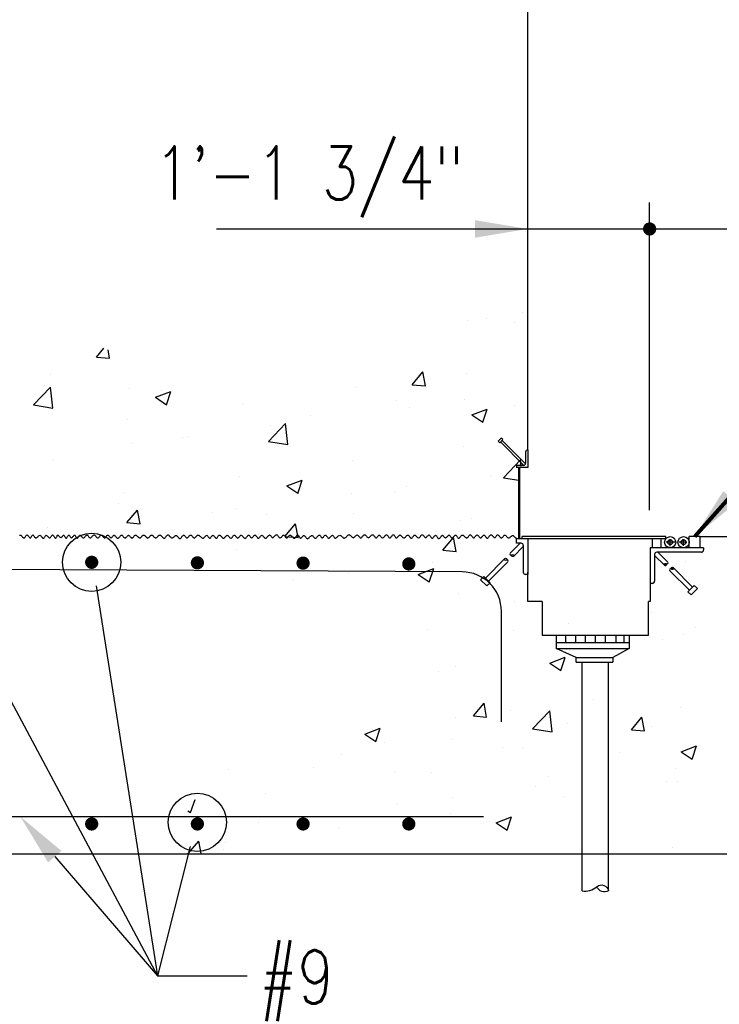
# Model space of a CAD drawing. Header units: inches. Extents: x -9715 to 32893, y -15613 to -1138.
# Tile 156 of 256: x 7912 to 7991, y -5726 to -5615. Entities that reach past the tile are written whole.
import ezdxf

# ---------------------------------------------------------------- set-up
doc = ezdxf.new("R2010")
doc.units = ezdxf.units.IN
doc.header["$MEASUREMENT"] = 0
doc.layers.get('0').update_dxf_attribs({"color": 252})
for name, color, linetype in [('S-ANNO-DIMS', 2, 'Continuous'), ('S-ANNO-TEXT', 2, 'Continuous'), ('S1', 2, 'Continuous'), ('S2', 7, 'Continuous'), ('S3', 4, 'Continuous'), ('S5', 1, 'Continuous'), ('S6', 1, 'Continuous')]:
    doc.layers.add(name, color=color, linetype=linetype)
doc.styles.add('125', font='romans.shx', dxfattribs={"width": 0.8, "height": 2})
doc.styles.add('DIM', font='ROMANS.shx', dxfattribs={"width": 0.8})
doc.styles.get("Standard").update_dxf_attribs({"font": 'romans.shx', "width": 0.8})
doc.dimstyles.get("Standard").update_dxf_attribs({"dimtxt": 0.18, "dimasz": 0.18, "dimexe": 0.18, "dimexo": 0.0625, "dimgap": 0.09, "dimtad": 0, "dimtih": 1, "dimtoh": 1, "dimdec": 4, "dimzin": 0, "dimdsep": 46, "dimtxsty": 'Standard', "dimcen": 0.09, "dimadec": 0, "dimazin": 0, "dimtfac": 1, "dimtdec": 4, "dimtofl": 0, "dimtmove": 0, "dimatfit": 3, "dimfxl": 1, "dimtolj": 1, "dimtzin": 0, "dimarcsym": 0})

# ---------------------------------------------------------------- blocks, each defined once
blk = doc.blocks.new('*X46')
at = {"color": 0}
for p, q in [((1999.95, 1360.62), (1999.95, 1360.62)), ((1987.44, 1358.97), (1987.44, 1358.97)), ((1991.87, 1359.41), (1991.87, 1359.41)), ((1998.2, 1358.4), (1998.2, 1358.4)), ((1903.2, 1350.6), (1904.9, 1352.62)), ((1903.2, 1350.6), (1906.19, 1350.34)), ((1906.19, 1350.34), (1905.84, 1352.26)), ((1892.83, 1346.52), (1892.83, 1346.52)), ((1974.93, 1344.32), (1977.34, 1347.2)), ((1977.92, 1344.06), (1977.34, 1347.2)), ((1987.19, 1346.86), (1987.19, 1346.86)), ((1891.31, 1344.1), (1891.31, 1344.1)), ((1974.93, 1344.32), (1977.92, 1344.06)), ((1888.88, 1339.71), (1892.77, 1343.77)), ((1893.33, 1339.02), (1892.78, 1343.77)), ((1910.72, 1343.38), (1910.72, 1343.38)), ((1916.59, 1341.45), (1920.1, 1342.8)), ((1918, 1342.97), (1918, 1342.97)), ((1919.08, 1339.78), (1920.1, 1342.8)), ((1961.93, 1343.66), (1961.93, 1343.66)), ((1888.88, 1339.71), (1893.33, 1339.02)), ((1916.59, 1341.45), (1919.08, 1339.78)), ((1936.26, 1340.14), (1936.26, 1340.14)), ((1971.38, 1340.71), (1971.38, 1340.71)), ((1986.8, 1340.9), (1986.8, 1340.9)), ((1998.08, 1339.58), (1998.08, 1339.58)), ((1951.86, 1337.41), (1951.86, 1337.41)), ((1974.28, 1339.25), (1974.28, 1339.25)), ((1988.45, 1337.45), (1991.95, 1338.79)), ((1988.45, 1337.45), (1990.94, 1335.77)), ((1990.94, 1335.77), (1991.95, 1338.79)), ((1910.29, 1336.39), (1910.29, 1336.39)), ((1942.24, 1331.44), (1946.14, 1335.5)), ((1942.71, 1335.1), (1942.71, 1335.1)), ((1946.69, 1330.75), (1946.14, 1335.49)), ((1911.25, 1330.95), (1911.25, 1330.95)), ((1922.7, 1332.4), (1922.7, 1332.4)), ((1923.77, 1332.6), (1923.77, 1332.6)), ((1942.24, 1331.44), (1946.69, 1330.75)), ((1986.58, 1330.22), (1986.58, 1330.22)), ((1893.54, 1327.4), (1893.54, 1327.4)), ((1961.32, 1327.02), (1961.32, 1327.02)), ((1995.6, 1323.16), (1999.5, 1327.22)), ((1999.66, 1325.82), (1999.5, 1327.22)), ((1935.65, 1323.5), (1935.65, 1323.5)), ((1946.44, 1321.32), (1949.94, 1322.67)), ((1948.93, 1319.64), (1949.94, 1322.67)), ((1992.58, 1323.67), (1992.58, 1323.67)), ((1995.6, 1323.16), (1999.15, 1322.61)), ((1909.68, 1319.75), (1909.68, 1319.75)), ((1946.44, 1321.32), (1948.93, 1319.65)), ((1961.13, 1319.53), (1961.13, 1319.53)), ((1970.96, 1319.91), (1970.96, 1319.91)), ((1973.65, 1321.18), (1973.65, 1321.18)), ((1908.26, 1317.42), (1908.26, 1317.42)), ((1910.14, 1312.99), (1912.55, 1315.86)), ((1913.13, 1312.73), (1912.55, 1315.86)), ((1929.55, 1315.38), (1929.55, 1315.38)), ((1934.96, 1316.29), (1934.96, 1316.29)), ((1941.8, 1314.9), (1941.8, 1314.9)), ((1961.65, 1315.16), (1961.65, 1315.16)), ((1910.14, 1312.99), (1913.13, 1312.73)), ((1910.62, 1312.88), (1910.62, 1312.88)), ((1946, 1309.85), (1948.41, 1312.73)), ((1948.99, 1309.59), (1948.42, 1312.72)), ((1985.97, 1313.57), (1985.97, 1313.57)), ((1988.34, 1314.03), (1988.34, 1314.03)), ((1892.12, 1311.83), (1892.12, 1311.83)), ((1898.1, 1311.23), (1898.1, 1311.23)), ((1918.81, 1310.7), (1918.81, 1310.7)), ((1960.72, 1310.37), (1960.72, 1310.37)), ((1912.64, 1309.9), (1912.64, 1309.9)), ((1945.5, 1309.57), (1945.5, 1309.57)), ((1946, 1309.85), (1948.99, 1309.59)), ((1972.19, 1308.45), (1972.19, 1308.45)), ((1981.87, 1306.72), (1984.28, 1309.59)), ((1984.86, 1306.45), (1984.28, 1309.59)), ((1935.04, 1306.85), (1935.04, 1306.85)), ((1981.87, 1306.72), (1984.86, 1306.45)), ((1998.88, 1307.32), (1998.88, 1307.32)), ((1979.43, 1303.95), (1979.43, 1303.95)), ((2037, 1304.2), (2037, 1304.2)), ((1960.49, 1301.46), (1960.49, 1301.46)), ((1976.29, 1301.19), (1979.79, 1302.54)), ((1978.77, 1299.51), (1979.79, 1302.54)), ((1947.98, 1299.81), (1947.98, 1299.81)), ((1976.29, 1301.19), (1978.77, 1299.52)), ((1985.36, 1296.93), (1985.36, 1296.93)), ((1998.05, 1295.08), (1998.05, 1295.08)), ((2029.31, 1292.53), (2029.31, 1292.53)), ((1978.39, 1288.62), (1978.39, 1288.62)), ((1997.85, 1288.39), (1997.85, 1288.39)), ((2010.37, 1290.04), (2010.37, 1290.04)), ((2039.19, 1289.11), (2039.19, 1289.11)), ((2005.08, 1287.49), (2005.08, 1287.49)), ((2031.77, 1286.36), (2031.77, 1286.36)), ((2036.4, 1287.55), (2036.4, 1287.55)), ((2010.03, 1284.1), (2010.03, 1284.1)), ((2010.72, 1284.03), (2010.72, 1284.03)), ((2006.13, 1281.06), (2009.63, 1282.41)), ((2008.62, 1279.38), (2009.63, 1282.4)), ((1980.88, 1279.1), (1980.88, 1279.1)), ((1984.76, 1280.28), (1984.76, 1280.28)), ((2006.13, 1281.06), (2008.62, 1279.38)), ((2016.15, 1272.81), (2016.15, 1272.81)), ((1988.8, 1269.11), (1991.21, 1271.98)), ((1991.79, 1268.84), (1991.22, 1271.98)), ((1997.22, 1270.32), (1997.22, 1270.32)), ((2002.23, 1266.18), (2006.13, 1270.24)), ((2006.68, 1265.49), (2006.13, 1270.24)), ((2035.79, 1270.91), (2035.79, 1270.91)), ((1984.7, 1268.67), (1984.7, 1268.67)), ((1988.8, 1269.11), (1991.79, 1268.84)), ((2024.67, 1265.97), (2027.08, 1268.84)), ((2027.66, 1265.7), (2027.08, 1268.84)), ((1964.12, 1264.94), (1967.62, 1266.28)), ((1966.61, 1263.26), (1967.62, 1266.28)), ((2002.23, 1266.18), (2006.68, 1265.49)), ((2010.12, 1267.39), (2010.12, 1267.39)), ((2024.67, 1265.97), (2027.66, 1265.71)), ((2029.13, 1266.6), (2029.13, 1266.6)), ((1964.12, 1264.94), (1966.61, 1263.26)), ((1984.15, 1263.64), (1984.15, 1263.64)), ((1968.65, 1263.07), (1968.65, 1263.07)), ((1995.35, 1261.94), (1995.35, 1261.94)), ((1999.97, 1261.6), (1999.97, 1261.6)), ((2035.98, 1260.93), (2039.48, 1262.27)), ((2038.46, 1259.25), (2039.48, 1262.27)), ((1958.89, 1260.44), (1958.89, 1260.44)), ((2022.04, 1260.81), (2022.04, 1260.81)), ((2035.98, 1260.93), (2038.46, 1259.25)), ((1933.22, 1256.92), (1933.22, 1256.92)), ((1952.51, 1257.48), (1952.51, 1257.48)), ((2034.58, 1257.25), (2034.58, 1257.25)), ((1970.81, 1256.59), (1970.81, 1256.59)), ((1979.2, 1256.35), (1979.2, 1256.35)), ((2005.89, 1255.23), (2005.89, 1255.23)), ((2003, 1253.09), (2003, 1253.09)), ((2032.58, 1254.1), (2032.58, 1254.1)), ((2035.18, 1254.26), (2035.18, 1254.26)), ((1924.6, 1247.13), (1925.61, 1250.15)), ((1925.61, 1250.15), (1925.61, 1250.15)), ((1941.65, 1251.59), (1941.65, 1251.59)), ((1984.06, 1250.6), (1984.06, 1250.6)), ((2009.51, 1250.74), (2009.51, 1250.74)), ((1971.55, 1248.95), (1971.55, 1248.95)), ((1923.97, 1247.56), (1924.6, 1247.13)), ((1983.54, 1246.99), (1983.54, 1246.99)), ((1993.96, 1244.8), (1997.47, 1246.15)), ((1996.45, 1243.13), (1997.47, 1246.15)), ((1939.97, 1244.79), (1939.97, 1244.79)), ((1958.28, 1243.79), (1958.28, 1243.79)), ((1993.96, 1244.8), (1996.45, 1243.13)), ((1921.03, 1242.3), (1921.03, 1242.3)), ((1924.05, 1237.82), (1926.43, 1240.64)), ((1926.95, 1237.82), (1926.43, 1240.64)), ((1932.02, 1238.78), (1932.02, 1238.78)), ((1932.61, 1240.27), (1932.61, 1240.27)), ((2033.94, 1239.17), (2033.94, 1239.17))]:
    blk.add_line(p, q, dxfattribs=at)
blk = doc.blocks.new('*X401')
at = {"color": 0}
for p, q in [((3511.5, 1979.1), (3514.8, 1982.4)), ((3511.6, 1980.3), (3513.6, 1982.3)), ((3512.2, 1977.5), (3516.4, 1981.7)), ((3512.7, 1977), (3516.9, 1981.2)), ((3514.4, 1976.4), (3517.5, 1979.5)), ((3515.8, 1976.7), (3517.2, 1978.1))]:
    blk.add_line(p, q, dxfattribs=at)
blk = doc.blocks.new('*X400')
at = {"color": 0}
for p, q in [((3517.5, 1988.4), (3520.3, 1991.2)), ((3517.9, 1986.6), (3522, 1990.7)), ((3518.4, 1986), (3522.7, 1990.2)), ((3519.9, 1985.2), (3523.4, 1988.8)), ((3521, 1985.2), (3523.4, 1987.7))]:
    blk.add_line(p, q, dxfattribs=at)

msp = doc.modelspace()

# ---------------------------------------------------------------- linework, layer by layer
at = {"layer": 'S-ANNO-DIMS'}
for p, q in [((7982.88918, -5670.18331), (7982.88918, -5635.38965)), ((7933.90679, -5638.37769), (8014.75346, -5638.37769)), ((7920.304, -5678.74787), (7927.22769, -5722.84769)), ((7905.50678, -5682.13166), (7927.22769, -5722.84769)), ((7930.93821, -5708.23502), (7927.22769, -5722.84769)), ((7915.62001, -5709.36069), (7927.22769, -5722.84769)), ((7927.22769, -5722.84769), (7937.39362, -5722.84769))]:
    msp.add_line(p, q, dxfattribs=at)
at = {"layer": 'S-ANNO-DIMS', "const_width": 0.74701}
msp.add_lwpolyline([(7982.51567, -5638.37769, 1), (7983.26268, -5638.37769, 1)], format="xyb", close=True, dxfattribs=at)
at = {"layer": 'S-ANNO-DIMS'}
for centre in [(7919.79451, -5676.07628), (7931.74668, -5705.48031)]:
    msp.add_circle(centre, 3.28492, dxfattribs=at)
for points in [[(7963.13176, -5637.38168), (7963.13176, -5639.37371), (7969.10784, -5638.37769)], [(7914.86509, -5710.01042), (7916.37493, -5708.71097), (7911.72165, -5704.83118)]]:
    msp.add_solid(points, dxfattribs=at)
at = {"layer": 'S1', "color": 3}
for p, q in [((7969.10784, -5673.423), (7968.11183, -5673.423)), ((7837.13903, -5709.02789), (7999.10784, -5709.02789))]:
    msp.add_line(p, q, dxfattribs=at)
for points in [[(7969.10784, -5663.3574), (7969.10784, -5427.1883), (7884.75185, -5427.1883)], [(7988.60994, -5673.17136), (7993.16254, -5673.17136)], [(7970.75022, -5680.50052), (7969.10784, -5680.50052), (7969.10784, -5677.1976)], [(7982.94804, -5678.4558), (7982.94804, -5680.50052), (7982.75022, -5680.50052)], [(7970.75022, -5680.50052), (7970.75022, -5684.32171), (7972.31272, -5684.32171)], [(7980.56272, -5684.32171), (7982.75022, -5684.32171), (7982.75022, -5680.50052)], [(7972.31272, -5684.32171), (7980.56272, -5684.32171)], [(7974.0566, -5684.32171), (7979.44385, -5684.32171)]]:
    msp.add_lwpolyline(points, dxfattribs=at)
at = {"layer": 'S1', "color": 2}
msp.add_lwpolyline([(7911.61775, -5673.05569), (7911.66771, -5673.01849), (7911.71901, -5673.00438), (7911.77163, -5673.01848), (7911.82516, -5673.05561), (7911.87904, -5673.10802), (7911.93275, -5673.16795), (7911.98574, -5673.22763), (7912.03746, -5673.27932), (7912.08738, -5673.31525), (7912.13495, -5673.32767), (7912.17984, -5673.31142), (7912.22256, -5673.27178), (7912.26384, -5673.21663), (7912.3044, -5673.15384), (7912.34496, -5673.09128), (7912.38624, -5673.03685), (7912.42897, -5672.99841), (7912.47386, -5672.98385), (7912.52137, -5672.9984), (7912.57087, -5673.03677), (7912.62144, -5673.09101), (7912.6722, -5673.15319), (7912.72224, -5673.21537), (7912.77065, -5673.26962), (7912.81654, -5673.30798), (7912.85899, -5673.32254), (7912.89742, -5673.30798), (7912.93249, -5673.26962), (7912.96514, -5673.21537), (7912.99635, -5673.15319), (7913.02708, -5673.09101), (7913.05829, -5673.03677), (7913.09095, -5672.9984), (7913.12601, -5672.98385), (7913.16422, -5672.99842), (7913.20545, -5673.03693), (7913.24931, -5673.09156), (7913.29547, -5673.15448), (7913.34355, -5673.21788), (7913.3932, -5673.27395), (7913.44405, -5673.31486), (7913.49574, -5673.3328), (7913.54796, -5673.32252), (7913.6006, -5673.28902), (7913.65361, -5673.23989), (7913.70692, -5673.1827), (7913.76046, -5673.12503), (7913.81419, -5673.07446), (7913.86804, -5673.03856), (7913.92195, -5673.0249), (7913.97581, -5673.03858), (7914.02938, -5673.07462), (7914.08235, -5673.12557), (7914.13441, -5673.18398), (7914.18527, -5673.2424), (7914.23462, -5673.29335), (7914.28217, -5673.32939), (7914.32762, -5673.34306), (7914.3708, -5673.32938), (7914.41219, -5673.29327), (7914.45236, -5673.24213), (7914.49194, -5673.18334), (7914.53151, -5673.12432), (7914.57169, -5673.07245), (7914.61307, -5673.03514), (7914.65626, -5673.01977), (7914.70165, -5673.03129), (7914.74885, -5673.06475), (7914.79725, -5673.11277), (7914.84626, -5673.16795), (7914.89526, -5673.22288), (7914.94366, -5673.27018), (7914.99086, -5673.30244), (7915.03625, -5673.31227), (7915.07944, -5673.29479), (7915.12082, -5673.25518), (7915.161, -5673.20114), (7915.20058, -5673.14037), (7915.24015, -5673.08055), (7915.28033, -5673.02939), (7915.32171, -5672.9946), (7915.3649, -5672.98385), (7915.41025, -5673.00224), (7915.45717, -5673.04439), (7915.50481, -5673.10229), (7915.55233, -5673.16795), (7915.59888, -5673.23337), (7915.64364, -5673.29054), (7915.68574, -5673.33149), (7915.72435, -5673.34819), (7915.75894, -5673.33531), (7915.79023, -5673.298), (7915.81922, -5673.2441), (7915.84695, -5673.18142), (7915.87444, -5673.11777), (7915.90272, -5673.06099), (7915.93279, -5673.01887), (7915.9657, -5672.99925), (7916.00218, -5673.0074), (7916.04184, -5673.03846), (7916.08404, -5673.08503), (7916.1281, -5673.13972), (7916.17336, -5673.19514), (7916.21916, -5673.24388), (7916.26485, -5673.27855), (7916.30975, -5673.29175), (7916.35333, -5673.27855), (7916.39552, -5673.24388), (7916.43639, -5673.19514), (7916.476, -5673.13972), (7916.5144, -5673.08503), (7916.55166, -5673.03846), (7916.58783, -5673.0074), (7916.62299, -5672.99925), (7916.65722, -5673.01887), (7916.69078, -5673.06099), (7916.72399, -5673.11777), (7916.75714, -5673.18142), (7916.79053, -5673.2441), (7916.82446, -5673.298), (7916.85923, -5673.33531), (7916.89514, -5673.34819), (7916.93241, -5673.33151), (7916.97089, -5673.29071), (7917.01032, -5673.23391), (7917.05048, -5673.16923), (7917.09112, -5673.1048), (7917.132, -5673.04872), (7917.17288, -5673.00912), (7917.21352, -5672.99412), (7917.25373, -5673.00911), (7917.29351, -5673.04864), (7917.33294, -5673.10452), (7917.37206, -5673.16859), (7917.41095, -5673.23265), (7917.44965, -5673.28854), (7917.48824, -5673.32807), (7917.52676, -5673.34306), (7917.56528, -5673.32807), (7917.60386, -5673.28854), (7917.64257, -5673.23265), (7917.68145, -5673.16859), (7917.72058, -5673.10452), (7917.76, -5673.04864), (7917.79979, -5673.00911), (7917.84, -5672.99412), (7917.88064, -5673.00912), (7917.92152, -5673.04872), (7917.96239, -5673.1048), (7918.00303, -5673.16923), (7918.04319, -5673.23391), (7918.08263, -5673.29071), (7918.1211, -5673.33151), (7918.15837, -5673.34819), (7918.19433, -5673.33533), (7918.22946, -5673.29816), (7918.26434, -5673.24464), (7918.29958, -5673.1827), (7918.33579, -5673.12028), (7918.37356, -5673.06532), (7918.4135, -5673.02575), (7918.4562, -5673.00951), (7918.50208, -5673.02192), (7918.55072, -5673.05778), (7918.60153, -5673.10928), (7918.6539, -5673.16859), (7918.70724, -5673.2279), (7918.76094, -5673.2794), (7918.81439, -5673.31526), (7918.86701, -5673.32767), (7918.91831, -5673.31142), (7918.96834, -5673.27178), (7919.0173, -5673.21663), (7919.06535, -5673.15384), (7919.11268, -5673.09128), (7919.15946, -5673.03685), (7919.20589, -5672.99841), (7919.25214, -5672.98385), (7919.29837, -5672.9984), (7919.34473, -5673.03677), (7919.39132, -5673.09101), (7919.43828, -5673.15319), (7919.48572, -5673.21537), (7919.53376, -5673.26962), (7919.58253, -5673.30798), (7919.63213, -5673.32254), (7919.68267, -5673.30798), (7919.73411, -5673.26962), (7919.78639, -5673.21537), (7919.83946, -5673.15319), (7919.89325, -5673.09101), (7919.9477, -5673.03677), (7920.00275, -5672.9984), (7920.05834, -5672.98385), (7920.11438, -5672.99841), (7920.17059, -5673.03685), (7920.22669, -5673.09128), (7920.28236, -5673.15384), (7920.33731, -5673.21663), (7920.39124, -5673.27178), (7920.44384, -5673.31142), (7920.49482, -5673.32767), (7920.544, -5673.31525), (7920.59167, -5673.27932), (7920.63825, -5673.22763), (7920.68418, -5673.16795), (7920.72986, -5673.10802), (7920.77573, -5673.05561), (7920.82219, -5673.01848), (7920.86968, -5673.00438), (7920.91847, -5673.01849), (7920.96829, -5673.05569), (7921.01871, -5673.10829), (7921.0693, -5673.16859), (7921.11966, -5673.22889), (7921.16936, -5673.28148), (7921.21797, -5673.31869), (7921.26508, -5673.3328), (7921.31041, -5673.31869), (7921.3543, -5673.28148), (7921.39723, -5673.22889), (7921.43967, -5673.16859), (7921.48211, -5673.10829), (7921.52504, -5673.05569), (7921.56893, -5673.01849), (7921.61426, -5673.00438), (7921.66135, -5673.01849), (7921.70982, -5673.05569), (7921.75914, -5673.10829), (7921.80875, -5673.16859), (7921.85813, -5673.22889), (7921.90672, -5673.28148), (7921.95399, -5673.31869), (7921.99939, -5673.3328), (7922.04258, -5673.3187), (7922.08396, -5673.28156), (7922.12414, -5673.22916), (7922.16372, -5673.16923), (7922.20329, -5673.10955), (7922.24347, -5673.05786), (7922.28485, -5673.02193), (7922.32804, -5673.00951), (7922.37349, -5673.02576), (7922.42111, -5673.0654), (7922.47066, -5673.12055), (7922.52189, -5673.18334), (7922.57456, -5673.24589), (7922.62844, -5673.30033), (7922.68328, -5673.33876), (7922.73884, -5673.35333), (7922.79488, -5673.33876), (7922.85109, -5673.30033), (7922.90719, -5673.24589), (7922.96286, -5673.18334), (7923.01781, -5673.12055), (7923.07174, -5673.0654), (7923.12434, -5673.02576), (7923.17532, -5673.00951), (7923.2245, -5673.02194), (7923.27217, -5673.05794), (7923.31875, -5673.10982), (7923.36468, -5673.16987), (7923.41036, -5673.23041), (7923.45623, -5673.28373), (7923.50269, -5673.32214), (7923.55018, -5673.33793), (7923.599, -5673.32595), (7923.64903, -5673.29119), (7923.70002, -5673.24114), (7923.75173, -5673.18334), (7923.80392, -5673.1253), (7923.85636, -5673.07454), (7923.90879, -5673.03857), (7923.96099, -5673.0249), (7924.01274, -5673.03857), (7924.06401, -5673.07454), (7924.1148, -5673.1253), (7924.1651, -5673.18334), (7924.21493, -5673.24114), (7924.26427, -5673.29119), (7924.31314, -5673.32595), (7924.36152, -5673.33793), (7924.40948, -5673.32213), (7924.45732, -5673.28365), (7924.5054, -5673.23014), (7924.55408, -5673.16923), (7924.60373, -5673.10856), (7924.6547, -5673.05577), (7924.70735, -5673.0185), (7924.76206, -5673.00438), (7924.81901, -5673.01848), (7924.87784, -5673.05561), (7924.93798, -5673.10802), (7924.99891, -5673.16795), (7925.06008, -5673.22763), (7925.12095, -5673.27932), (7925.18098, -5673.31525), (7925.23962, -5673.32767), (7925.29649, -5673.31143), (7925.35187, -5673.27186), (7925.40616, -5673.2169), (7925.45978, -5673.15448), (7925.51317, -5673.09254), (7925.56674, -5673.03902), (7925.6209, -5673.00185), (7925.6761, -5672.98898), (7925.7326, -5673.00567), (7925.79019, -5673.04647), (7925.8485, -5673.10327), (7925.90717, -5673.16795), (7925.96585, -5673.23238), (7926.02416, -5673.28846), (7926.08175, -5673.32806), (7926.13825, -5673.34306), (7926.19343, -5673.32806), (7926.24753, -5673.28846), (7926.30091, -5673.23238), (7926.35393, -5673.16795), (7926.40694, -5673.10327), (7926.46032, -5673.04647), (7926.51442, -5673.00567), (7926.5696, -5672.98898), (7926.62611, -5673.00184), (7926.68377, -5673.03894), (7926.74227, -5673.09227), (7926.80132, -5673.15384), (7926.8606, -5673.21565), (7926.91982, -5673.2697), (7926.97869, -5673.30799), (7927.03689, -5673.32254), (7927.09424, -5673.308), (7927.15098, -5673.26978), (7927.20749, -5673.21592), (7927.26411, -5673.15448), (7927.32122, -5673.09352), (7927.37917, -5673.0411), (7927.43833, -5673.00528), (7927.49904, -5672.99412), (7927.56152, -5673.01293), (7927.62525, -5673.0561), (7927.68959, -5673.11526), (7927.75387, -5673.18206), (7927.81743, -5673.24814), (7927.8796, -5673.30514), (7927.93972, -5673.3447), (7927.99714, -5673.35846), (7928.05143, -5673.34087), (7928.10313, -5673.2976), (7928.15303, -5673.23713), (7928.2019, -5673.16795), (7928.25054, -5673.09852), (7928.29971, -5673.03733), (7928.35021, -5672.99286), (7928.40281, -5672.97359), (7928.45809, -5672.98522), (7928.5157, -5673.02242), (7928.57513, -5673.07705), (7928.63582, -5673.14101), (7928.69723, -5673.20616), (7928.75882, -5673.26441), (7928.82005, -5673.30761), (7928.88037, -5673.32767), (7928.93939, -5673.31911), (7928.9972, -5673.2871), (7929.05404, -5673.23945), (7929.11017, -5673.18398), (7929.16581, -5673.12852), (7929.22121, -5673.08087), (7929.27661, -5673.04886), (7929.33226, -5673.0403), (7929.38831, -5673.06035), (7929.44467, -5673.10356), (7929.50114, -5673.1618), (7929.55756, -5673.22696), (7929.61373, -5673.29092), (7929.66949, -5673.34555), (7929.72464, -5673.38274), (7929.77901, -5673.39438), (7929.83245, -5673.37509), (7929.885, -5673.33047), (7929.9367, -5673.26891), (7929.98762, -5673.19874), (7930.03782, -5673.12833), (7930.08735, -5673.06604), (7930.13629, -5673.02022), (7930.18468, -5672.99925), (7930.23261, -5673.00872), (7930.28024, -5673.04327), (7930.32775, -5673.09477), (7930.37532, -5673.15512), (7930.42313, -5673.21619), (7930.47136, -5673.26986), (7930.52019, -5673.30801), (7930.56981, -5673.32254), (7930.62033, -5673.30799), (7930.67163, -5673.2697), (7930.72353, -5673.21565), (7930.77585, -5673.15384), (7930.82842, -5673.09227), (7930.88104, -5673.03894), (7930.93355, -5673.00184), (7930.98575, -5672.98898), (7931.03751, -5673.00567), (7931.08885, -5673.04647), (7931.13983, -5673.10327), (7931.19051, -5673.16795), (7931.24095, -5673.23238), (7931.2912, -5673.28846), (7931.34134, -5673.32806), (7931.39142, -5673.34306), (7931.44155, -5673.32807), (7931.49211, -5673.28854), (7931.54351, -5673.23265), (7931.59618, -5673.16859), (7931.65053, -5673.10452), (7931.70698, -5673.04864), (7931.76597, -5673.00911), (7931.8279, -5672.99412), (7931.89299, -5673.00912), (7931.96061, -5673.04872), (7932.02991, -5673.1048), (7932.10006, -5673.16923), (7932.1702, -5673.23391), (7932.2395, -5673.29071), (7932.30712, -5673.33151), (7932.37221, -5673.34819), (7932.43413, -5673.33534), (7932.49297, -5673.29824), (7932.54904, -5673.24491), (7932.60265, -5673.18334), (7932.65409, -5673.12153), (7932.70367, -5673.06748), (7932.75168, -5673.02918), (7932.79843, -5673.01464), (7932.84418, -5673.02919), (7932.88909, -5673.06756), (7932.93328, -5673.1218), (7932.97687, -5673.18398), (7933.01998, -5673.24616), (7933.06272, -5673.30041), (7933.10523, -5673.33877), (7933.14761, -5673.35333), (7933.19, -5673.33877), (7933.23258, -5673.30041), (7933.27551, -5673.24616), (7933.31899, -5673.18398), (7933.36319, -5673.1218), (7933.40829, -5673.06756), (7933.45448, -5673.02919), (7933.50193, -5673.01464), (7933.55071, -5673.02918), (7933.60046, -5673.06748), (7933.65068, -5673.12153), (7933.70091, -5673.18334), (7933.75066, -5673.24491), (7933.79944, -5673.29824), (7933.84678, -5673.33534), (7933.89219, -5673.34819), (7933.93541, -5673.33151), (7933.977, -5673.29071), (7934.01775, -5673.23391), (7934.05844, -5673.16923), (7934.09985, -5673.1048), (7934.14277, -5673.04872), (7934.18797, -5673.00912), (7934.23624, -5672.99412), (7934.28811, -5673.00912), (7934.34312, -5673.04872), (7934.40052, -5673.1048), (7934.45962, -5673.16923), (7934.51967, -5673.23391), (7934.57997, -5673.29071), (7934.63979, -5673.33151), (7934.6984, -5673.34819), (7934.75525, -5673.33535), (7934.81049, -5673.29832), (7934.86439, -5673.24518), (7934.91728, -5673.18398), (7934.96944, -5673.12279), (7935.02118, -5673.06965), (7935.07281, -5673.03262), (7935.12461, -5673.01977), (7935.1768, -5673.03646), (7935.22923, -5673.07726), (7935.28167, -5673.13406), (7935.33386, -5673.19874), (7935.38557, -5673.26317), (7935.43656, -5673.31925), (7935.48659, -5673.35885), (7935.53541, -5673.37385), (7935.58289, -5673.35884), (7935.62929, -5673.31917), (7935.67496, -5673.2629), (7935.72027, -5673.1981), (7935.76559, -5673.13281), (7935.81126, -5673.0751), (7935.85766, -5673.03302), (7935.90514, -5673.01464), (7935.95395, -5673.02537), (7936.00391, -5673.06002), (7936.05471, -5673.1108), (7936.10605, -5673.16987), (7936.15763, -5673.22943), (7936.20915, -5673.28164), (7936.26031, -5673.31871), (7936.31081, -5673.3328), (7936.36044, -5673.31871), (7936.40941, -5673.28164), (7936.45803, -5673.22943), (7936.50658, -5673.16987), (7936.55537, -5673.1108), (7936.60471, -5673.06002), (7936.65488, -5673.02537), (7936.7062, -5673.01464), (7936.75887, -5673.03301), (7936.81268, -5673.07502), (7936.86733, -5673.13254), (7936.92252, -5673.19745), (7936.97795, -5673.26165), (7937.03332, -5673.317), (7937.08834, -5673.3554), (7937.14268, -5673.36872), (7937.19611, -5673.35158), (7937.24852, -5673.30955), (7937.29984, -5673.25092), (7937.35001, -5673.18398), (7937.39899, -5673.11705), (7937.4467, -5673.05842), (7937.49308, -5673.01639), (7937.53809, -5672.99925), (7937.58171, -5673.01255), (7937.62426, -5673.0508), (7937.66608, -5673.10578), (7937.70754, -5673.16923), (7937.749, -5673.23292), (7937.79083, -5673.28862), (7937.83337, -5673.32808), (7937.877, -5673.34306), (7937.92197, -5673.32807), (7937.96815, -5673.28854), (7938.01529, -5673.23265), (7938.06315, -5673.16859), (7938.11149, -5673.10452), (7938.16007, -5673.04864), (7938.20865, -5673.00911), (7938.25699, -5672.99412), (7938.30492, -5673.00912), (7938.35247, -5673.04872), (7938.39979, -5673.1048), (7938.44699, -5673.16923), (7938.49419, -5673.23391), (7938.54151, -5673.29071), (7938.58907, -5673.33151), (7938.63699, -5673.34819), (7938.68536, -5673.33534), (7938.73415, -5673.29824), (7938.78331, -5673.24491), (7938.83276, -5673.18334), (7938.88246, -5673.12153), (7938.93234, -5673.06748), (7938.98233, -5673.02918), (7939.03239, -5673.01464), (7939.0825, -5673.02918), (7939.13284, -5673.06748), (7939.18367, -5673.12153), (7939.23522, -5673.18334), (7939.28774, -5673.24491), (7939.34145, -5673.29824), (7939.39662, -5673.33534), (7939.45346, -5673.34819), (7939.51206, -5673.33149), (7939.57181, -5673.29054), (7939.63192, -5673.23337), (7939.6916, -5673.16795), (7939.75008, -5673.10229), (7939.80658, -5673.04439), (7939.86031, -5673.00224), (7939.91048, -5672.98385), (7939.95664, -5672.99457), (7939.99954, -5673.02915), (7940.04028, -5673.07974), (7940.07994, -5673.13844), (7940.1196, -5673.19738), (7940.16034, -5673.24869), (7940.20324, -5673.28448), (7940.2494, -5673.29688), (7940.29956, -5673.28065), (7940.35322, -5673.24115), (7940.40953, -5673.18638), (7940.46764, -5673.12433), (7940.52671, -5673.063), (7940.5859, -5673.01039), (7940.64438, -5672.9745), (7940.70128, -5672.96333), (7940.75598, -5672.98216), (7940.80864, -5673.02547), (7940.85961, -5673.08501), (7940.90925, -5673.15255), (7940.95794, -5673.21986), (7941.00602, -5673.27868), (7941.05386, -5673.32078), (7941.10182, -5673.33793), (7941.15017, -5673.32462), (7941.19882, -5673.2863), (7941.24759, -5673.23113), (7941.29631, -5673.16731), (7941.34478, -5673.103), (7941.39283, -5673.04639), (7941.44028, -5673.00566), (7941.48695, -5672.98898), (7941.53272, -5673.00185), (7941.57777, -5673.03902), (7941.62234, -5673.09254), (7941.66667, -5673.15448), (7941.711, -5673.2169), (7941.75557, -5673.27186), (7941.80063, -5673.31143), (7941.8464, -5673.32767), (7941.8931, -5673.31526), (7941.94076, -5673.2794), (7941.98938, -5673.2279), (7942.03897, -5673.16859), (7942.08951, -5673.10928), (7942.14103, -5673.05778), (7942.1935, -5673.02192), (7942.24694, -5673.00951), (7942.30131, -5673.02575), (7942.35646, -5673.06532), (7942.41221, -5673.12028), (7942.46839, -5673.1827), (7942.5248, -5673.24464), (7942.58128, -5673.29816), (7942.63763, -5673.33533), (7942.69369, -5673.34819), (7942.74924, -5673.33152), (7942.80401, -5673.29079), (7942.8577, -5673.23418), (7942.91, -5673.16987), (7942.96062, -5673.10605), (7943.00925, -5673.05088), (7943.0556, -5673.01256), (7943.09936, -5672.99925), (7943.1404, -5673.0164), (7943.17927, -5673.0585), (7943.2167, -5673.11732), (7943.25341, -5673.18463), (7943.29011, -5673.25217), (7943.32754, -5673.31171), (7943.36642, -5673.35502), (7943.40746, -5673.37385), (7943.45119, -5673.3627), (7943.49732, -5673.32695), (7943.54538, -5673.27472), (7943.59489, -5673.21413), (7943.64536, -5673.1533), (7943.69631, -5673.10035), (7943.74725, -5673.0634), (7943.79772, -5673.05056), (7943.84738, -5673.06725), (7943.89649, -5673.10805), (7943.94549, -5673.16485), (7943.99478, -5673.22953), (7944.0448, -5673.29396), (7944.09596, -5673.35004), (7944.14868, -5673.38964), (7944.20339, -5673.40464), (7944.26034, -5673.38963), (7944.31909, -5673.34996), (7944.37905, -5673.29369), (7944.43961, -5673.22889), (7944.50016, -5673.1636), (7944.56012, -5673.10589), (7944.61887, -5673.06381), (7944.67582, -5673.04543), (7944.73055, -5673.05613), (7944.78342, -5673.09065), (7944.83496, -5673.14105), (7944.88572, -5673.19938), (7944.93623, -5673.25771), (7944.98705, -5673.3081), (7945.03871, -5673.34262), (7945.09176, -5673.35333), (7945.14653, -5673.33493), (7945.20256, -5673.29279), (7945.2592, -5673.23489), (7945.31578, -5673.16923), (7945.37163, -5673.10381), (7945.4261, -5673.04663), (7945.47852, -5673.00569), (7945.52824, -5672.98898), (7945.5748, -5673.00184), (7945.61866, -5673.03894), (7945.66048, -5673.09227), (7945.7009, -5673.15384), (7945.74061, -5673.21565), (7945.78026, -5673.2697), (7945.82051, -5673.30799), (7945.86202, -5673.32254), (7945.90527, -5673.30799), (7945.95004, -5673.2697), (7945.99588, -5673.21565), (7946.04239, -5673.15384), (7946.08913, -5673.09227), (7946.1357, -5673.03894), (7946.18166, -5673.00184), (7946.22661, -5672.98898), (7946.27027, -5673.00568), (7946.3131, -5673.04655), (7946.35568, -5673.10354), (7946.39863, -5673.16859), (7946.44254, -5673.23364), (7946.48801, -5673.29062), (7946.53565, -5673.3315), (7946.58606, -5673.34819), (7946.63956, -5673.33534), (7946.69534, -5673.29824), (7946.75233, -5673.24491), (7946.80944, -5673.18334), (7946.86558, -5673.12153), (7946.91968, -5673.06748), (7946.97065, -5673.02918), (7947.01741, -5673.01464), (7947.0593, -5673.02919), (7947.0974, -5673.06756), (7947.13322, -5673.1218), (7947.16825, -5673.18398), (7947.204, -5673.24616), (7947.24198, -5673.30041), (7947.2837, -5673.33877), (7947.33064, -5673.35333), (7947.3839, -5673.33877), (7947.44281, -5673.30041), (7947.5063, -5673.24616), (7947.57328, -5673.18398), (7947.64266, -5673.1218), (7947.71337, -5673.06756), (7947.78431, -5673.02919), (7947.85442, -5673.01464), (7947.92283, -5673.02917), (7947.98962, -5673.0674), (7948.05508, -5673.12126), (7948.11952, -5673.1827), (7948.18323, -5673.24366), (7948.24653, -5673.29608), (7948.3097, -5673.3319), (7948.37306, -5673.34306), (7948.43683, -5673.32422), (7948.50095, -5673.28084), (7948.56532, -5673.22111), (7948.62981, -5673.15319), (7948.6943, -5673.08528), (7948.75867, -5673.02555), (7948.8228, -5672.98217), (7948.88656, -5672.96333), (7948.94986, -5672.9745), (7949.01261, -5673.01039), (7949.07477, -5673.063), (7949.13626, -5673.12433), (7949.19703, -5673.18638), (7949.25701, -5673.24115), (7949.31616, -5673.28065), (7949.3744, -5673.29688), (7949.43169, -5673.28447), (7949.48809, -5673.24861), (7949.54364, -5673.19711), (7949.59841, -5673.1378), (7949.65246, -5673.07849), (7949.70585, -5673.02699), (7949.75863, -5672.99113), (7949.81088, -5672.97872), (7949.86265, -5672.99496), (7949.91406, -5673.03453), (7949.96523, -5673.08949), (7950.01628, -5673.15191), (7950.06733, -5673.21385), (7950.1185, -5673.26737), (7950.16991, -5673.30454), (7950.22168, -5673.31741), (7950.2739, -5673.30071), (7950.32655, -5673.25984), (7950.37955, -5673.20285), (7950.43286, -5673.1378), (7950.48641, -5673.07275), (7950.54013, -5673.01576), (7950.59398, -5672.97489), (7950.64789, -5672.95819), (7950.70183, -5672.97105), (7950.75589, -5673.00815), (7950.81019, -5673.06148), (7950.86485, -5673.12305), (7950.91999, -5673.18486), (7950.97573, -5673.23891), (7951.0322, -5673.2772), (7951.08951, -5673.29175), (7951.14771, -5673.2772), (7951.20657, -5673.23891), (7951.26579, -5673.18486), (7951.32508, -5673.12305), (7951.38412, -5673.06148), (7951.44262, -5673.00815), (7951.50028, -5672.97105), (7951.5568, -5672.95819), (7951.61193, -5672.97489), (7951.66568, -5673.01576), (7951.7181, -5673.07275), (7951.76926, -5673.1378), (7951.81922, -5673.20285), (7951.86803, -5673.25984), (7951.91576, -5673.30071), (7951.96247, -5673.31741), (7952.00822, -5673.30456), (7952.05313, -5673.26753), (7952.09732, -5673.21439), (7952.14091, -5673.15319), (7952.18402, -5673.092), (7952.22676, -5673.03886), (7952.26927, -5673.00183), (7952.31165, -5672.98898), (7952.35407, -5673.00566), (7952.39678, -5673.04639), (7952.4401, -5673.103), (7952.48432, -5673.16731), (7952.52974, -5673.23113), (7952.57667, -5673.2863), (7952.6254, -5673.32462), (7952.67624, -5673.33793), (7952.72934, -5673.32079), (7952.78424, -5673.27876), (7952.84034, -5673.22013), (7952.89705, -5673.15319), (7952.95375, -5673.08626), (7953.00986, -5673.02763), (7953.06476, -5672.9856), (7953.11786, -5672.96846), (7953.16873, -5672.98176), (7953.21775, -5673.02001), (7953.26544, -5673.07499), (7953.31235, -5673.13844), (7953.35901, -5673.20214), (7953.40598, -5673.25783), (7953.45379, -5673.29729), (7953.50298, -5673.31227), (7953.55391, -5673.29728), (7953.60617, -5673.25775), (7953.65914, -5673.20186), (7953.71224, -5673.1378), (7953.76485, -5673.07373), (7953.81638, -5673.01785), (7953.86623, -5672.97832), (7953.91379, -5672.96333), (7953.95867, -5672.97834), (7954.00133, -5673.01801), (7954.04242, -5673.07428), (7954.0826, -5673.13908), (7954.12255, -5673.20437), (7954.16292, -5673.26208), (7954.20437, -5673.30416), (7954.24757, -5673.32254), (7954.29301, -5673.31181), (7954.34056, -5673.27715), (7954.38992, -5673.22638), (7954.44078, -5673.16731), (7954.49284, -5673.10775), (7954.5458, -5673.05553), (7954.59937, -5673.01847), (7954.65324, -5673.00438), (7954.70718, -5673.01848), (7954.76124, -5673.05561), (7954.81553, -5673.10802), (7954.8702, -5673.16795), (7954.92534, -5673.22763), (7954.98108, -5673.27932), (7955.03755, -5673.31525), (7955.09485, -5673.32767), (7955.15304, -5673.31144), (7955.21176, -5673.27194), (7955.2706, -5673.21717), (7955.32914, -5673.15512), (7955.38696, -5673.09379), (7955.44364, -5673.04118), (7955.49875, -5673.00529), (7955.55187, -5672.99412), (7955.60273, -5673.01294), (7955.65161, -5673.05618), (7955.69892, -5673.11553), (7955.74508, -5673.1827), (7955.79052, -5673.24939), (7955.83567, -5673.3073), (7955.88093, -5673.34813), (7955.92673, -5673.36359), (7955.97342, -5673.34814), (7956.02101, -5673.30738), (7956.06944, -5673.24966), (7956.11866, -5673.18334), (7956.16859, -5673.11678), (7956.21919, -5673.05834), (7956.27039, -5673.01638), (7956.32213, -5672.99925), (7956.37436, -5673.01254), (7956.427, -5673.05072), (7956.48001, -5673.10551), (7956.53331, -5673.16859), (7956.58686, -5673.23167), (7956.64059, -5673.28646), (7956.69443, -5673.32464), (7956.74834, -5673.33793), (7956.80224, -5673.32078), (7956.85602, -5673.27868), (7956.90956, -5673.21986), (7956.96273, -5673.15255), (7957.01543, -5673.08501), (7957.06752, -5673.02547), (7957.11889, -5672.98216), (7957.16942, -5672.96333), (7957.21903, -5672.9745), (7957.26787, -5673.01039), (7957.3161, -5673.063), (7957.36391, -5673.12433), (7957.41148, -5673.18638), (7957.45899, -5673.24115), (7957.50662, -5673.28065), (7957.55455, -5673.29688), (7957.6029, -5673.28448), (7957.65155, -5673.24869), (7957.70032, -5673.19738), (7957.74904, -5673.13844), (7957.79751, -5673.07974), (7957.84556, -5673.02915), (7957.89301, -5672.99457), (7957.93968, -5672.98385), (7957.98545, -5673.00224), (7958.0305, -5673.04439), (7958.07507, -5673.10229), (7958.1194, -5673.16795), (7958.16373, -5673.23337), (7958.20831, -5673.29054), (7958.25336, -5673.33149), (7958.29913, -5673.34819), (7958.34579, -5673.33536), (7958.39317, -5673.2984), (7958.44103, -5673.24545), (7958.48913, -5673.18463), (7958.53723, -5673.12404), (7958.58509, -5673.07181), (7958.63247, -5673.03606), (7958.67912, -5673.0249), (7958.72492, -5673.04373), (7958.77011, -5673.08696), (7958.81506, -5673.14632), (7958.86014, -5673.21349), (7958.90569, -5673.28018), (7958.95209, -5673.33809), (7958.99969, -5673.37892), (7959.04885, -5673.39438), (7959.09978, -5673.37891), (7959.15203, -5673.33801), (7959.20501, -5673.27991), (7959.2581, -5673.21285), (7959.31072, -5673.14507), (7959.36225, -5673.0848), (7959.4121, -5673.04029), (7959.45965, -5673.01977), (7959.50455, -5673.0288), (7959.54727, -5673.06219), (7959.58855, -5673.11205), (7959.62911, -5673.17051), (7959.66967, -5673.2297), (7959.71095, -5673.28172), (7959.75368, -5673.31872), (7959.79857, -5673.3328), (7959.84611, -5673.31869), (7959.89581, -5673.28148), (7959.94696, -5673.22889), (7959.99883, -5673.16859), (7960.05071, -5673.10829), (7960.10186, -5673.05569), (7960.15156, -5673.01849), (7960.1991, -5673.00438), (7960.24399, -5673.01849), (7960.28672, -5673.05569), (7960.328, -5673.10829), (7960.36856, -5673.16859), (7960.40912, -5673.22889), (7960.4504, -5673.28148), (7960.49313, -5673.31869), (7960.53802, -5673.3328), (7960.58557, -5673.3187), (7960.63534, -5673.28156), (7960.68668, -5673.22916), (7960.73893, -5673.16923), (7960.79141, -5673.10955), (7960.84347, -5673.05786), (7960.89445, -5673.02193), (7960.94369, -5673.00951), (7960.99072, -5673.02575), (7961.03588, -5673.06532), (7961.07972, -5673.12028), (7961.12277, -5673.1827), (7961.16559, -5673.24464), (7961.20871, -5673.29816), (7961.25266, -5673.33533), (7961.29801, -5673.34819), (7961.34518, -5673.33151), (7961.39421, -5673.29071), (7961.44505, -5673.23391), (7961.49763, -5673.16923), (7961.5519, -5673.1048), (7961.6078, -5673.04872), (7961.66525, -5673.00912), (7961.72422, -5672.99412), (7961.78454, -5673.0091), (7961.84577, -5673.04856), (7961.90736, -5673.10425), (7961.96877, -5673.16795), (7962.02946, -5673.2314), (7962.08889, -5673.28638), (7962.1465, -5673.32463), (7962.20178, -5673.33793), (7962.25434, -5673.32079), (7962.30456, -5673.27876), (7962.35297, -5673.22013), (7962.40012, -5673.1532), (7962.44654, -5673.08626), (7962.49279, -5673.02763), (7962.5394, -5672.9856), (7962.58691, -5672.96846), (7962.63571, -5672.98177), (7962.6856, -5673.02009), (7962.7362, -5673.07526), (7962.78717, -5673.13908), (7962.83814, -5673.20339), (7962.88875, -5673.26), (7962.93864, -5673.30073), (7962.98744, -5673.31741), (7963.03493, -5673.30454), (7963.0814, -5673.26737), (7963.12726, -5673.21385), (7963.17295, -5673.15191), (7963.21887, -5673.08949), (7963.26546, -5673.03453), (7963.31313, -5672.99496), (7963.3623, -5672.97872), (7963.41325, -5672.99115), (7963.46564, -5673.02715), (7963.519, -5673.07903), (7963.57284, -5673.13908), (7963.62668, -5673.19962), (7963.68003, -5673.25294), (7963.73243, -5673.29135), (7963.78338, -5673.30714), (7963.83254, -5673.29519), (7963.88014, -5673.26056), (7963.92654, -5673.21089), (7963.97209, -5673.15384), (7964.01716, -5673.09702), (7964.06212, -5673.04808), (7964.10731, -5673.01465), (7964.1531, -5673.00438), (7964.19977, -5673.02231), (7964.24722, -5673.06315), (7964.29527, -5673.11903), (7964.34374, -5673.18206), (7964.39245, -5673.24437), (7964.44123, -5673.29808), (7964.48988, -5673.33532), (7964.53823, -5673.3482), (7964.58618, -5673.33148), (7964.63395, -5673.29047), (7964.68184, -5673.2331), (7964.73015, -5673.16731), (7964.77919, -5673.10104), (7964.82924, -5673.04222), (7964.88062, -5672.99881), (7964.93363, -5672.97872), (7964.9884, -5672.98731), (7965.04443, -5673.01953), (7965.10107, -5673.06775), (7965.15765, -5673.12433), (7965.2135, -5673.18163), (7965.26797, -5673.23201), (7965.32039, -5673.26784), (7965.37011, -5673.28148), (7965.4167, -5673.26784), (7965.4607, -5673.23201), (7965.50289, -5673.18163), (7965.54406, -5673.12433), (7965.58499, -5673.06775), (7965.62646, -5673.01953), (7965.66926, -5672.98731), (7965.71416, -5672.97872), (7965.76172, -5672.9988), (7965.81156, -5673.04214), (7965.86309, -5673.10077), (7965.91571, -5673.16667), (7965.9688, -5673.23184), (7966.02178, -5673.2883), (7966.07403, -5673.32804), (7966.12496, -5673.34307), (7966.17415, -5673.32806), (7966.22189, -5673.28846), (7966.26866, -5673.23238), (7966.31496, -5673.16795), (7966.36126, -5673.10327), (7966.40803, -5673.04647), (7966.45577, -5673.00567), (7966.50496, -5672.98898), (7966.55596, -5673.00184), (7966.6087, -5673.03894), (7966.66301, -5673.09227), (7966.71871, -5673.15384), (7966.7756, -5673.21565), (7966.83352, -5673.2697), (7966.89228, -5673.30799), (7966.95171, -5673.32254), (7967.01165, -5673.30813), (7967.07214, -5673.27082), (7967.13323, -5673.21943), (7967.19498, -5673.16282), (7967.25745, -5673.10981), (7967.32071, -5673.06924), (7967.38481, -5673.04997), (7967.44981, -5673.06083), (7967.51597, -5673.1065), (7967.58436, -5673.17513), (7967.65622, -5673.25067), (7967.73283, -5673.31711), (7967.81543, -5673.35842), (7967.84964, -5673.35848)], dxfattribs=at)
at = {"layer": 'S1'}
for points in [[(7972.31272, -5684.32171), (7972.31272, -5685.82171)], [(7973.37522, -5684.32171), (7973.37522, -5685.13421)], [(7974.50022, -5684.32171), (7974.50022, -5685.13421)], [(7975.59397, -5684.32171), (7975.59397, -5685.13421)], [(7976.71897, -5684.32171), (7976.71897, -5685.13421)], [(7977.87522, -5684.32171), (7977.87522, -5685.13421)], [(7979.06272, -5684.32171), (7979.06272, -5685.13421)], [(7979.96897, -5684.32171), (7979.96897, -5685.13421)], [(7980.56272, -5684.32171), (7980.56272, -5685.82171)], [(7972.31272, -5685.13421), (7980.56272, -5685.13421)], [(7974.56272, -5686.85296), (7972.31272, -5685.82171)], [(7972.31272, -5685.82171), (7980.56272, -5685.82171)], [(7980.56272, -5685.82171), (7978.71897, -5686.85296)], [(7974.56272, -5686.85296), (7978.71897, -5686.85296)], [(7974.56272, -5687.35296), (7974.56272, -5686.85296)], [(7974.56272, -5687.35296), (7975.25022, -5687.35296)], [(7975.25022, -5687.35296), (7978.25022, -5687.35296)], [(7975.25022, -5701.97796), (7975.25022, -5687.35296)], [(7978.25022, -5687.35296), (7978.71897, -5687.35296)], [(7978.25022, -5701.97796), (7978.25022, -5687.35296)], [(7978.71897, -5686.85296), (7978.71897, -5687.35296)], [(7975.25022, -5713.23199), (7975.25022, -5701.97796)], [(7978.25022, -5713.23199), (7978.25022, -5701.97796)]]:
    msp.add_lwpolyline(points, dxfattribs=at)
msp.add_lwpolyline([(7975.25022, -5713.23199, 0.220868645), (7976.90647, -5712.76324, -0.576686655), (7978.25022, -5713.23199, -0.459934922), (7976.90647, -5712.76324, 1.157985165)], format="xyb", dxfattribs=at)
at = {"layer": 'S2', "color": 4}
for p, q in [((7965.75758, -5662.37613), (7966.11345, -5662.02025)), ((7965.93552, -5662.55406), (7966.29139, -5662.19819)), ((7966.29139, -5662.19819), (7966.11345, -5662.02025)), ((7965.93552, -5662.55406), (7965.75758, -5662.37613)), ((7968.66969, -5665.1103), (7966.02449, -5662.4651)), ((7968.84763, -5664.93237), (7966.20242, -5662.28716)), ((7968.8562, -5663.60904), (7968.8562, -5664.86724)), ((7969.10784, -5663.3574), (7969.10784, -5665.37052)), ((7967.84964, -5665.11888), (7967.84964, -5665.37052)), ((7968.60456, -5665.11888), (7967.84964, -5665.11888)), ((7969.10784, -5665.37052), (7967.84964, -5665.37052)), ((7968.10128, -5673.423), (7968.10128, -5665.37052)), ((7968.2271, -5673.423), (7968.2271, -5665.37052)), ((7984.70952, -5673.17136), (7968.47874, -5673.17136)), ((7968.47874, -5673.423), (7968.47874, -5673.17136)), ((7984.70952, -5673.423), (7984.70952, -5673.17136)), ((7988.60994, -5673.17136), (7987.35174, -5673.17136)), ((7987.35174, -5674.42956), (7987.35174, -5673.17136)), ((7988.60994, -5674.42956), (7988.60994, -5673.17136)), ((7967.12864, -5675.04633), (7968.24869, -5673.92628)), ((7967.48451, -5675.4022), (7968.60456, -5674.28215)), ((7969.10784, -5673.423), (7967.84964, -5673.423)), ((7967.84964, -5673.92628), (7967.84964, -5673.423)), ((7968.35292, -5673.92628), (7967.84964, -5673.92628)), ((7969.10784, -5673.423), (7967.97546, -5673.423)), ((7968.60456, -5674.17792), (7968.60456, -5677.1976)), ((7969.10784, -5673.423), (7969.10784, -5677.44924)), ((7984.70952, -5673.423), (7969.10784, -5673.423)), ((7988.9874, -5674.42956), (7982.94804, -5674.42956)), ((7982.94804, -5674.42956), (7982.94804, -5678.4558)), ((7983.19968, -5674.42956), (7983.19968, -5673.423)), ((7984.20624, -5674.42956), (7984.20624, -5673.423)), ((7988.9874, -5674.42956), (7988.9874, -5674.6812)), ((7983.45132, -5675.18448), (7983.45132, -5678.20416)), ((7984.57137, -5676.40876), (7983.45132, -5675.28871)), ((7988.73576, -5674.93284), (7983.70296, -5674.93284)), ((7984.92725, -5676.05289), (7983.8072, -5674.93284)), ((7964.30821, -5677.86676), (7966.51224, -5675.66273)), ((7964.66408, -5678.22263), (7966.86811, -5676.0186)), ((7987.74768, -5678.87332), (7985.54365, -5676.66929)), ((7963.7744, -5678.04469), (7964.13027, -5677.68882)), ((7964.84202, -5678.40057), (7964.13027, -5677.68882)), ((7969.10784, -5677.44924), (7968.8562, -5677.44924)), ((7987.39181, -5679.22919), (7985.18778, -5677.02516)), ((7964.48615, -5678.75644), (7963.7744, -5678.04469)), ((7964.48615, -5678.75644), (7964.84202, -5678.40057)), ((7983.19968, -5678.4558), (7982.94804, -5678.4558)), ((7987.21387, -5679.40713), (7987.92561, -5678.69538)), ((7988.28149, -5679.05125), (7987.92561, -5678.69538)), ((7987.21387, -5679.40713), (7987.56974, -5679.763)), ((7987.56974, -5679.763), (7988.28149, -5679.05125))]:
    msp.add_line(p, q, dxfattribs=at)
for centre, radius in [((7985.2128, -5673.80046), 0.6291), ((7986.72264, -5673.80046), 0.6291), ((7985.2128, -5673.80046), 0.28309), ((7985.2128, -5673.80046), 0.25164), ((7986.72264, -5673.80046), 0.28309), ((7986.72264, -5673.80046), 0.25164), ((7967.39555, -5675.31323), 0.12582), ((7966.60121, -5675.7517), 0.12582), ((7984.66034, -5676.31979), 0.12582), ((7985.45468, -5676.75826), 0.12582)]:
    msp.add_circle(centre, radius, dxfattribs=at)
for centre, radius, start, end in [((7969.10784, -5663.60904), 0.25164, 90, 180), ((7968.60456, -5664.86724), 0.25164, 270, 0), ((7968.35292, -5674.17792), 0.25164, 0, 90), ((7967.21761, -5675.13529), 0.12582, 135, 315), ((7983.70296, -5675.18448), 0.25164, 90, 180), ((7988.73576, -5674.6812), 0.25164, 270, 0), ((7966.77914, -5675.92963), 0.12582, 315, 135), ((7984.83828, -5676.14185), 0.12582, 225, 45), ((7968.8562, -5677.1976), 0.25164, 180, 270), ((7985.27674, -5676.93619), 0.12582, 45, 225), ((7983.19968, -5678.20416), 0.25164, 270, 0)]:
    msp.add_arc(centre, radius, start, end, dxfattribs=at)
at = {"layer": 'S3', "color": 4, "const_width": 0.74701}
for points in [[(7919.421, -5676.07628, 1), (7920.16801, -5676.07628, 1)], [(7931.37318, -5676.13829, 1), (7932.12019, -5676.13829, 1)], [(7943.32535, -5676.1693, 1), (7944.07236, -5676.1693, 1)], [(7955.27753, -5676.26231, 1), (7956.02454, -5676.26231, 1)], [(7919.421, -5705.66634, 1), (7920.16801, -5705.66634, 1)], [(7931.37318, -5705.66634, 1), (7932.12019, -5705.66634, 1)], [(7943.32535, -5705.66634, 1), (7944.07236, -5705.66634, 1)], [(7955.27753, -5705.66634, 1), (7956.02454, -5705.66634, 1)]]:
    msp.add_lwpolyline(points, format="xyb", close=True, dxfattribs=at)
at = {"layer": 'S3', "color": 4}
for points in [[(7966.12933, -5694.10964), (7966.12933, -5681.63682, 0.412744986), (7961.66975, -5677.15481), (7696.24399, -5675.82325)], [(7788.54294, -5679.12589), (7810.34942, -5679.23528, -0.197608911), (7812.4473, -5680.11043), (7836.29288, -5703.95601, 0.198912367), (7838.40574, -5704.83118), (7964.11103, -5704.83118)]]:
    msp.add_lwpolyline(points, format="xyb", dxfattribs=at)
at = {"layer": 'S5', "color": 1}
for p, q in [((7985.74838, -5673.80046), (7984.76733, -5673.80046)), ((7985.2128, -5674.25262), (7985.2128, -5673.45817)), ((7987.06771, -5673.80046), (7986.22198, -5673.80046)), ((7986.72264, -5674.21882), (7986.72264, -5673.45817))]:
    msp.add_line(p, q, dxfattribs=at)

# ---------------------------------------------------------------- block references
at = {"layer": 'S6', "color": 1, "xscale": 0.498007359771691, "yscale": 0.498007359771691, "zscale": 0.4980073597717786}
msp.add_blockref('*X46', (6972.52266, -6325.46982), dxfattribs=at)
at = {"layer": 'S6', "color": 1, "xscale": -0.04193999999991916, "yscale": 0.04194000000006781, "zscale": 0.04194, "rotation": 225}
for name, p in [('*X401', (7821.73282, -5721.84307)), ('*X400', (7822.09014, -5722.20038))]:
    msp.add_blockref(name, p, dxfattribs=at)

# ---------------------------------------------------------------- texts
at = {"layer": 'S-ANNO-TEXT', "style": '125', "width": 0.8}
for s, p in [('1\'-1 3/4"', (7926.88395, -5635.04808)), ('#9', (7938.74181, -5725.95699))]:
    msp.add_text(s, height=6, dxfattribs=at).set_placement(p)

# ---------------------------------------------------------------- leaders
at = {"layer": 'S-ANNO-DIMS'}
msp.add_leader([(7987.98084, -5673.17136), (8039.54322, -5614.8714), (8050.92613, -5614.8714)], dimstyle='Standard', override={"dimasz": 6, "dimexo": 0.0625, "dimgap": 0.1875, "dimtih": 0, "dimtoh": 0, "dimlfac": -1, "dimzin": 3, "dimlunit": 4, "dimtxsty": 'DIM', "dimdle": 0.0625, "dimclrd": 2, "dimclre": 1, "dimclrt": 2, "dimadec": 2, "dimtofl": 1, "dimtmove": 2, "dimfrac": 1, "dimlwd": 65535, "dimlwe": 65535}, dxfattribs=at)

doc.saveas('drawing.dxf')
